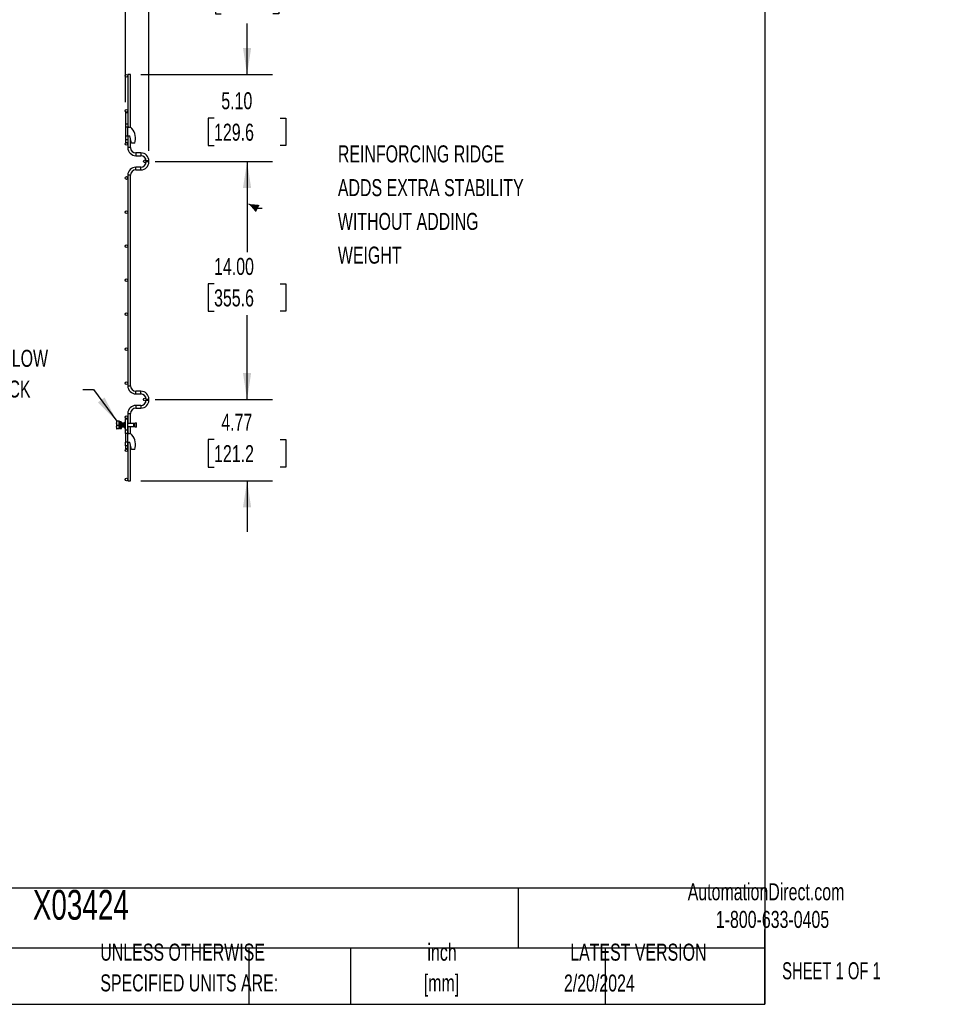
# Model space of a CAD drawing. Header units: inches. Extents: x 0.2 to 10.7, y 0.2 to 7.9.
# Tile 4 of 14: x 6.2 to 10.7, y 0.2 to 5.1. Entities that reach past the tile are written whole.
import ezdxf

# ---------------------------------------------------------------- set-up
doc = ezdxf.new("R2010")
doc.units = ezdxf.units.IN
doc.header["$MEASUREMENT"] = 0
doc.layers.add('DIMENSIONS', color=140, linetype='Continuous', lineweight=25)
doc.layers.add('TEXT', color=140, linetype='Continuous', lineweight=25)
doc.styles.add('SLDTEXTSTYLE0', font='TXT', dxfattribs={"width": 0.7})
doc.styles.add('SLDTEXTSTYLE1', font='TXT', dxfattribs={"width": 0.65})
doc.dimstyles.new('SLDDIMSTYLE1', dxfattribs={"dimtxt": 0.084961, "dimasz": 0.13, "dimexe": 0, "dimexo": 0.0625, "dimgap": 0.02124, "dimtad": 0, "dimtih": 1, "dimtoh": 1, "dimlfac": 12, "dimrnd": 1e-09, "dimzin": 12, "dimdsep": 46, "dimtxsty": 'SLDTEXTSTYLE0', "dimsah": 1, "dimcen": 0.09, "dimadec": 0, "dimazin": 3, "dimtfac": 1, "dimtmove": 0, "dimatfit": 0, "dimfxl": 0, "dimfrac": 2, "dimtolj": 1, "dimtzin": 12, "dimarcsym": 0})
doc.dimstyles.new('SLDDIMSTYLE2', dxfattribs={"dimtxt": 0.084961, "dimasz": 0.13, "dimexe": 0, "dimexo": 0.0625, "dimgap": 0.02124, "dimtad": 0, "dimtih": 1, "dimtoh": 1, "dimlfac": 12, "dimrnd": 1e-09, "dimzin": 4, "dimdsep": 46, "dimtxsty": 'SLDTEXTSTYLE0', "dimsah": 1, "dimcen": 0.09, "dimadec": 0, "dimazin": 1, "dimtfac": 1, "dimtmove": 0, "dimatfit": 0, "dimfxl": 0, "dimfrac": 2, "dimtolj": 1, "dimtzin": 12, "dimarcsym": 0})
doc.dimstyles.new('SLDDIMSTYLE3', dxfattribs={"dimtxt": 0.084961, "dimasz": 0.13, "dimexe": 0, "dimexo": 0.0625, "dimgap": 0.02124, "dimtad": 0, "dimtih": 1, "dimtoh": 1, "dimlfac": 12, "dimrnd": 1e-09, "dimzin": 4, "dimdsep": 46, "dimtxsty": 'SLDTEXTSTYLE0', "dimsah": 1, "dimcen": 0.09, "dimadec": 0, "dimazin": 1, "dimtfac": 1, "dimtofl": 0, "dimtmove": 0, "dimatfit": 3, "dimfxl": 0, "dimfrac": 2, "dimtolj": 1, "dimtzin": 12, "dimarcsym": 0})

# ---------------------------------------------------------------- blocks, each defined once
blk = doc.blocks.new('SW_NOTE_0')
at = {"layer": 'DIMENSIONS', "color": 0, "char_height": 0.5, "attachment_point": 2, "style": 'SLDTEXTSTYLE0'}
for s, insert in [('PRE-WELDED CLIPS ALLOW', (4.508, 0.645)), ('YOU TO QUICKLY LOCK', (4.487, -0.258)), ('PANELS IN PLACE', (4.557, -1.161))]:
    blk.add_mtext(s, dxfattribs=dict(at, insert=insert))
blk = doc.blocks.new('PRE-WELDED')
at = {"layer": 'DIMENSIONS', "color": 140}
blk.add_blockref('SW_NOTE_0', (-0.265, 0.85), dxfattribs=at)
blk = doc.blocks.new('SW_NOTE_0_2')
at = {"layer": 'DIMENSIONS', "color": 0, "attachment_point": 1, "style": 'SLDTEXTSTYLE0'}
for s, insert, char_height in [('REINFORCING RIDGE', (0, 0.859), 0.66667), ('ADDS EXTRA STABILITY', (0, -0.463), 0.66667), ('WITHOUT ADDING', (0, -1.785), 0.66667), ('WEIGHT', (0, -3.107), 0.6667)]:
    blk.add_mtext(s, dxfattribs=dict(at, insert=insert, char_height=char_height))
blk = doc.blocks.new('REINFORCING RIDGE')
at = {"layer": 'DIMENSIONS', "color": 140}
blk.add_blockref('SW_NOTE_0_2', (-22.901, -1.938), dxfattribs=at)
blk = doc.blocks.new('_D_5')
at = {"layer": 'DIMENSIONS'}
for p, q in [((6.7222, 4.6466), (6.7222, 5.3397)), ((6.8368, 4.4087), (6.8368, 5.3397)), ((6.7222, 5.2147), (6.4722, 5.2147)), ((6.8368, 5.2147), (7.0762, 5.2147)), ((7.1914, 5.2147), (7.1628, 5.2147)), ((7.1628, 5.2147), (7.1628, 5.0797)), ((7.4438, 5.2147), (7.4724, 5.2147)), ((7.4724, 5.2147), (7.4724, 5.0797)), ((7.1628, 5.0797), (7.1914, 5.0797)), ((7.4724, 5.0797), (7.4438, 5.0797))]:
    blk.add_line(p, q, dxfattribs=at)
for points in [[(6.7222, 5.2147), (6.5922, 5.2347), (6.5922, 5.1947)], [(6.8368, 5.2147), (6.9668, 5.1947), (6.9668, 5.2347)]]:
    blk.add_solid(points, dxfattribs=at)
at = {"layer": 'DIMENSIONS', "char_height": 0.08333, "attachment_point": 1, "style": 'SLDTEXTSTYLE0'}
for s, insert in [('1.38', (7.1914, 5.3412)), ('34.9', (7.1914, 5.1871))]:
    blk.add_mtext(s, dxfattribs=dict(at, insert=insert))
blk = doc.blocks.new('_D_6')
at = {"layer": 'DIMENSIONS'}
for p, q in [((7.3176, 4.782), (7.3176, 5.032)), ((6.7967, 4.782), (7.4426, 4.782)), ((7.156, 4.5689), (7.1275, 4.5689)), ((7.1275, 4.5689), (7.1275, 4.4339)), ((7.4792, 4.5689), (7.5077, 4.5689)), ((7.5077, 4.5689), (7.5077, 4.4339)), ((7.1275, 4.4339), (7.156, 4.4339)), ((7.5077, 4.4339), (7.4792, 4.4339)), ((6.8668, 4.3568), (7.4426, 4.3568)), ((7.3176, 4.3568), (7.3176, 4.1068))]:
    blk.add_line(p, q, dxfattribs=at)
for points in [[(7.3176, 4.782), (7.3376, 4.912), (7.2976, 4.912)], [(7.3176, 4.3568), (7.2976, 4.2268), (7.3376, 4.2268)]]:
    blk.add_solid(points, dxfattribs=at)
at = {"layer": 'DIMENSIONS', "char_height": 0.08333, "attachment_point": 1, "style": 'SLDTEXTSTYLE0'}
for s, insert in [('5.10', (7.1914, 4.6953)), ('129.6', (7.156, 4.5413))]:
    blk.add_mtext(s, dxfattribs=dict(at, insert=insert))
blk = doc.blocks.new('_D_7')
at = {"layer": 'DIMENSIONS'}
for p, q in [((6.8668, 4.3568), (7.4426, 4.3568)), ((7.3176, 4.3568), (7.3176, 3.9116)), ((7.156, 3.7575), (7.1275, 3.7575)), ((7.1275, 3.7575), (7.1275, 3.6225)), ((7.4792, 3.7575), (7.5077, 3.7575)), ((7.5077, 3.7575), (7.5077, 3.6225)), ((7.1275, 3.6225), (7.156, 3.6225)), ((7.5077, 3.6225), (7.4792, 3.6225)), ((7.3176, 3.1902), (7.3176, 3.6035)), ((6.8668, 3.1902), (7.4426, 3.1902))]:
    blk.add_line(p, q, dxfattribs=at)
for points in [[(7.3176, 4.3568), (7.2976, 4.2268), (7.3376, 4.2268)], [(7.3176, 3.1902), (7.3376, 3.3202), (7.2976, 3.3202)]]:
    blk.add_solid(points, dxfattribs=at)
at = {"layer": 'DIMENSIONS', "char_height": 0.08333, "attachment_point": 1, "style": 'SLDTEXTSTYLE0'}
for s, insert in [('14.00', (7.156, 3.884)), ('355.6', (7.156, 3.7299))]:
    blk.add_mtext(s, dxfattribs=dict(at, insert=insert))
blk = doc.blocks.new('_D_8')
at = {"layer": 'DIMENSIONS'}
for p, q in [((7.3176, 3.1902), (7.3176, 3.4402)), ((6.8668, 3.1902), (7.4426, 3.1902)), ((7.156, 2.995), (7.1275, 2.995)), ((7.1275, 2.995), (7.1275, 2.8599)), ((7.4792, 2.995), (7.5077, 2.995)), ((7.5077, 2.995), (7.5077, 2.8599)), ((7.1275, 2.8599), (7.156, 2.8599)), ((7.5077, 2.8599), (7.4792, 2.8599)), ((6.7967, 2.7924), (7.4426, 2.7924)), ((7.3176, 2.7924), (7.3176, 2.5424))]:
    blk.add_line(p, q, dxfattribs=at)
for points in [[(7.3176, 3.1902), (7.3376, 3.3202), (7.2976, 3.3202)], [(7.3176, 2.7924), (7.2976, 2.6624), (7.3376, 2.6624)]]:
    blk.add_solid(points, dxfattribs=at)
at = {"layer": 'DIMENSIONS', "char_height": 0.08333, "attachment_point": 1, "style": 'SLDTEXTSTYLE0'}
for s, insert in [('4.77', (7.1914, 3.1214)), ('121.2', (7.156, 2.9673))]:
    blk.add_mtext(s, dxfattribs=dict(at, insert=insert))

msp = doc.modelspace()

# ---------------------------------------------------------------- linework, layer by layer
for p, q in [((6.73341, 4.782), (6.73341, 4.59658)), ((6.74675, 4.782), (6.73341, 4.782)), ((6.74675, 4.52196), (6.74675, 4.782)), ((6.72225, 4.59658), (6.72225, 4.54033)), ((6.72225, 4.59658), (6.73341, 4.59658)), ((6.73341, 4.59658), (6.73341, 4.54033)), ((6.72225, 4.54033), (6.73341, 4.54033)), ((6.72225, 4.54033), (6.72225, 4.52366)), ((6.73341, 4.54033), (6.73341, 4.52389)), ((6.73341, 4.52366), (6.72225, 4.52366)), ((6.72225, 4.52366), (6.72225, 4.482)), ((6.73341, 4.52366), (6.7385, 4.52366)), ((6.73341, 4.482), (6.73341, 4.52366)), ((6.72225, 4.482), (6.73341, 4.482)), ((6.72225, 4.482), (6.72225, 4.46383)), ((6.72225, 4.46383), (6.73341, 4.46383)), ((6.72225, 4.46383), (6.72225, 4.4495)), ((6.72225, 4.4495), (6.73341, 4.4495)), ((6.73341, 4.482), (6.74266, 4.482)), ((6.73341, 4.482), (6.73341, 4.46383)), ((6.73341, 4.46383), (6.73341, 4.4495)), ((6.73341, 4.4495), (6.73341, 4.42425)), ((6.75141, 4.4455), (6.74266, 4.482)), ((6.74675, 4.42425), (6.74675, 4.46495)), ((6.76724, 4.4455), (6.75141, 4.4455)), ((6.74675, 4.42425), (6.73341, 4.42425)), ((6.79745, 4.39804), (6.77295, 4.39804)), ((6.77295, 4.39804), (6.77295, 4.3847)), ((6.79745, 4.39804), (6.79745, 4.3847)), ((6.77295, 4.3847), (6.79745, 4.3847)), ((6.8235, 4.35866), (6.8235, 4.35441)), ((6.83683, 4.35866), (6.8235, 4.35866)), ((6.83683, 4.35441), (6.8235, 4.35441)), ((6.83683, 4.35441), (6.83683, 4.35866)), ((6.79745, 4.32837), (6.77295, 4.32837)), ((6.77295, 4.31504), (6.77295, 4.32837)), ((6.77295, 4.31504), (6.79745, 4.31504)), ((6.79745, 4.31504), (6.79745, 4.32837)), ((6.73341, 4.28883), (6.73341, 3.25758)), ((6.74675, 4.28883), (6.73341, 4.28883)), ((6.74675, 3.25758), (6.74675, 4.28883)), ((6.73341, 3.25758), (6.74675, 3.25758)), ((6.79745, 3.23137), (6.77295, 3.23137)), ((6.77295, 3.21804), (6.77295, 3.23137)), ((6.79745, 3.21804), (6.79745, 3.23137)), ((6.77295, 3.21804), (6.79745, 3.21804)), ((6.8235, 3.192), (6.8235, 3.18775)), ((6.8235, 3.192), (6.83683, 3.192)), ((6.8235, 3.18775), (6.83683, 3.18775)), ((6.83683, 3.18775), (6.83683, 3.192)), ((6.79745, 3.1617), (6.77295, 3.1617)), ((6.77295, 3.1617), (6.77295, 3.15504)), ((6.77295, 3.15504), (6.77295, 3.14837)), ((6.77295, 3.14837), (6.79745, 3.14837)), ((6.79745, 3.1617), (6.79745, 3.14837)), ((6.72225, 3.04033), (6.72225, 3.09658)), ((6.72225, 3.09658), (6.73266, 3.09658)), ((6.73266, 3.09658), (6.73266, 3.04033)), ((6.73341, 3.12216), (6.73341, 3.07356)), ((6.73341, 3.12216), (6.74675, 3.12216)), ((6.74675, 3.07356), (6.74675, 3.12216)), ((6.67873, 3.08398), (6.67797, 3.08266)), ((6.67797, 3.08266), (6.67797, 3.04883)), ((6.67797, 3.04883), (6.67873, 3.04752)), ((6.691, 3.08398), (6.68036, 3.08398)), ((6.68036, 3.06575), (6.691, 3.06575)), ((6.691, 3.04752), (6.68036, 3.04752)), ((6.691, 3.06575), (6.691, 3.08398)), ((6.69308, 3.08398), (6.691, 3.08398)), ((6.691, 3.04752), (6.691, 3.06575)), ((6.691, 3.05793), (6.69107, 3.05793)), ((6.69308, 3.04752), (6.691, 3.04752)), ((6.6932, 3.07356), (6.69208, 3.07356)), ((6.69308, 3.07356), (6.69308, 3.08398)), ((6.69317, 3.07385), (6.69308, 3.07478)), ((6.69308, 3.04752), (6.69308, 3.05607)), ((6.69412, 3.05793), (6.69523, 3.05793)), ((6.69609, 3.082), (6.69519, 3.082)), ((6.70047, 3.06575), (6.69547, 3.06575)), ((6.69547, 3.06575), (6.69547, 3.06575)), ((6.69547, 3.06575), (6.70047, 3.06575)), ((6.70109, 3.082), (6.69609, 3.082)), ((6.69644, 3.0495), (6.69734, 3.0495)), ((6.697, 3.05565), (6.69709, 3.05579)), ((6.69734, 3.0495), (6.70234, 3.0495)), ((6.69794, 3.06509), (6.69794, 3.06473)), ((6.69794, 3.06509), (6.70294, 3.06509)), ((6.70294, 3.06473), (6.69794, 3.06473)), ((6.70153, 3.07356), (6.70042, 3.07356)), ((6.70047, 3.06575), (6.70047, 3.06575)), ((6.70124, 3.07544), (6.70117, 3.0758)), ((6.70213, 3.05682), (6.70282, 3.05563)), ((6.70245, 3.05793), (6.70357, 3.05793)), ((6.70294, 3.06509), (6.70294, 3.06473)), ((6.7057, 3.07356), (6.70458, 3.07356)), ((6.70662, 3.05793), (6.70773, 3.05793)), ((6.70986, 3.07356), (6.70875, 3.07356)), ((6.71079, 3.05793), (6.7119, 3.05793)), ((6.71403, 3.07356), (6.71292, 3.07356)), ((6.71495, 3.05793), (6.71563, 3.05793)), ((6.71563, 3.06286), (6.71563, 3.05737)), ((6.71593, 3.07554), (6.71575, 3.07585)), ((6.71575, 3.05564), (6.71602, 3.05611)), ((6.72197, 3.0556), (6.72225, 3.05607)), ((6.72225, 3.07543), (6.722, 3.07585)), ((6.73266, 3.04033), (6.72225, 3.04033)), ((6.72225, 3.02366), (6.72225, 3.04033)), ((6.76335, 3.07356), (6.73266, 3.07356)), ((6.73266, 3.05793), (6.76335, 3.05793)), ((6.73266, 3.04033), (6.73266, 3.02366)), ((6.73341, 3.05793), (6.73341, 3.02366)), ((6.74675, 3.02196), (6.74675, 3.05793)), ((6.76335, 3.06575), (6.76335, 3.07356)), ((6.76335, 3.05793), (6.76335, 3.06575)), ((6.77385, 3.07575), (6.76447, 3.07368)), ((6.76447, 3.07368), (6.76447, 3.05781)), ((6.76447, 3.05781), (6.77385, 3.05575)), ((6.77423, 3.07402), (6.77385, 3.07575)), ((6.77385, 3.05575), (6.77385, 3.07575)), ((6.77385, 3.05575), (6.77423, 3.05748)), ((6.77593, 3.07575), (6.77394, 3.07531)), ((6.77394, 3.05618), (6.77593, 3.05575)), ((6.77423, 3.06575), (6.77423, 3.07402)), ((6.77423, 3.05748), (6.77423, 3.06575)), ((6.77631, 3.07402), (6.77593, 3.07575)), ((6.77593, 3.05575), (6.77593, 3.07575)), ((6.77593, 3.05575), (6.77631, 3.05748)), ((6.77631, 3.06575), (6.77631, 3.07402)), ((6.77631, 3.05748), (6.77631, 3.06575)), ((6.73341, 3.02366), (6.72225, 3.02366)), ((6.72225, 3.02366), (6.72225, 2.982)), ((6.73341, 3.02366), (6.7385, 3.02366)), ((6.73341, 2.982), (6.73341, 3.02366)), ((6.73341, 2.982), (6.72225, 2.982)), ((6.72225, 2.96383), (6.72225, 2.982)), ((6.73266, 2.96383), (6.72225, 2.96383)), ((6.72225, 2.96383), (6.72225, 2.9495)), ((6.73266, 2.9495), (6.72225, 2.9495)), ((6.73266, 2.982), (6.73266, 2.96383)), ((6.73266, 2.96383), (6.73266, 2.9495)), ((6.73341, 2.982), (6.73341, 2.79241)), ((6.73341, 2.982), (6.74266, 2.982)), ((6.75141, 2.9455), (6.74266, 2.982)), ((6.74675, 2.79241), (6.74675, 2.96495)), ((6.76724, 2.9455), (6.75141, 2.9455)), ((6.73341, 2.79241), (6.74675, 2.79241))]:
    msp.add_line(p, q)
at = {"color": 7, "linetype": 'Continuous', "flags": 128}
msp.add_lwpolyline([(7.39173, 4.12625), (7.36876, 4.12625), (7.32641, 4.14801)], dxfattribs=at)
for centre in [(6.72675, 4.77533), (6.72675, 4.6045), (6.72675, 4.442), (6.81683, 4.35685), (6.72675, 4.27533), (6.72675, 4.10866), (6.72675, 3.942), (6.72675, 3.77533), (6.72675, 3.60866), (6.72675, 3.43783), (6.72675, 3.27116), (6.81683, 3.19018), (6.72675, 3.1045), (6.72675, 2.942), (6.72675, 2.79908)]:
    msp.add_circle(centre, 0.00667)
for centre, radius, start, end in [((6.7385, 4.50283), 0.02083, 45.94832, 90), ((6.69933, 4.46966), 0.07208, 340.41164, 41.90027), ((6.77295, 4.42425), 0.03954, 180, 270), ((6.77295, 4.42425), 0.02621, 180, 270), ((6.79745, 4.35866), 0.03938, 0, 90), ((6.79745, 4.35866), 0.02604, 0, 90), ((6.79745, 4.35441), 0.03937, 270, 0), ((6.79745, 4.35441), 0.02604, 270, 0), ((6.77295, 4.28883), 0.03954, 90, 180), ((6.77295, 4.28883), 0.02621, 90, 180), ((6.77295, 3.25758), 0.03954, 180, 270), ((6.77295, 3.25758), 0.02621, 180, 270), ((6.79745, 3.192), 0.03938, 0, 90), ((6.79745, 3.192), 0.02604, 0, 90), ((6.79745, 3.18775), 0.03938, 270, 0), ((6.79745, 3.18775), 0.02604, 270, 0), ((6.77295, 3.12216), 0.03954, 90, 180), ((6.77295, 3.12216), 0.02621, 90, 180), ((6.72391, 3.05829), 0.00833, 186.30355, 258.46304), ((6.72391, 3.07321), 0.00833, 101.53696, 162.39155), ((6.76335, 3.07877), 0.00521, 270, 282.41729), ((6.76335, 3.05273), 0.00521, 77.58271, 90), ((6.7385, 3.00283), 0.02083, 45.94832, 90), ((6.69933, 2.96966), 0.07208, 340.41164, 41.90027)]:
    msp.add_arc(centre, radius, start, end)
for points, knots in [([(6.67884, 3.04752), (6.6788, 3.04752), (6.67826, 3.04752), (6.67935, 3.04752), (6.68036, 3.04752)], [0, 0, 0, 0, 0.067898, 1, 1, 1, 1]), ([(6.68036, 3.06575), (6.67936, 3.06872), (6.67873, 3.07174), (6.67873, 3.07562), (6.67877, 3.0764), (6.67891, 3.07794), (6.67902, 3.0787), (6.67945, 3.08098), (6.67986, 3.08249), (6.68036, 3.08398)], [0, 0, 0, 0, 0.5, 0.5, 0.625, 0.625, 0.75, 0.75, 1, 1, 1, 1]), ([(6.68036, 3.04752), (6.67936, 3.05049), (6.67873, 3.05351), (6.67873, 3.05739), (6.67877, 3.05817), (6.67891, 3.05971), (6.67902, 3.06047), (6.67945, 3.06275), (6.67986, 3.06426), (6.68036, 3.06575)], [0, 0, 0, 0, 0.5, 0.5, 0.625, 0.625, 0.75, 0.75, 1, 1, 1, 1]), ([(6.68036, 3.08398), (6.67987, 3.08398), (6.67894, 3.08398), (6.67884, 3.08398), (6.67879, 3.08398)], [0, 0, 0, 0, 0.52877946, 1, 1, 1, 1]), ([(6.69276, 3.05587), (6.6927, 3.05584), (6.69253, 3.05577), (6.69224, 3.05833), (6.69191, 3.06266), (6.6916, 3.06765), (6.69129, 3.07215), (6.69109, 3.07391), (6.691, 3.07478)], [0, 0, 0, 0, 0.1098005, 0.2943879, 0.4789752, 0.661964, 0.8322435, 1, 1, 1, 1]), ([(6.69247, 3.05587), (6.69241, 3.05584), (6.69224, 3.05576), (6.69195, 3.05833), (6.69162, 3.06264), (6.69131, 3.06776), (6.6911, 3.07056), (6.691, 3.07192)], [0, 0, 0, 0, 0.1323526, 0.3534497, 0.5745469, 0.7937293, 1, 1, 1, 1]), ([(6.69102, 3.05801), (6.69125, 3.05762), (6.69171, 3.05683), (6.69217, 3.05603), (6.6924, 3.05564)], [0, 0, 0, 0, 0.499559, 1, 1, 1, 1]), ([(6.69213, 3.07347), (6.6919, 3.07387), (6.69153, 3.0745), (6.69117, 3.07513), (6.69103, 3.07536)], [0, 0, 0, 0, 0.6266845, 1, 1, 1, 1]), ([(6.69213, 3.07346), (6.6922, 3.07328), (6.69235, 3.0729), (6.69257, 3.07129), (6.69279, 3.06909), (6.69297, 3.06712), (6.69313, 3.06512), (6.6933, 3.0631), (6.69353, 3.06075), (6.69375, 3.059), (6.69395, 3.05802), (6.69407, 3.05803), (6.69412, 3.05804)], [0, 0, 0, 0, 0.1065099, 0.2193295, 0.3321039, 0.4448794, 0.4766071, 0.5893365, 0.7021046, 0.8149222, 0.9276935, 1, 1, 1, 1]), ([(6.69284, 3.05565), (6.69307, 3.05605), (6.69351, 3.05681), (6.69395, 3.05757), (6.69417, 3.05793)], [0, 0, 0, 0, 0.5198638, 1, 1, 1, 1]), ([(6.69449, 3.07586), (6.69426, 3.07546), (6.6938, 3.07467), (6.69334, 3.07388), (6.69311, 3.07348)], [0, 0, 0, 0, 0.5004388, 1, 1, 1, 1]), ([(6.69366, 3.07443), (6.69361, 3.07451), (6.69343, 3.07482), (6.69325, 3.07513), (6.69311, 3.07536)], [0, 0, 0, 0, 0.243973, 1, 1, 1, 1]), ([(6.6932, 3.07346), (6.69322, 3.07348), (6.69332, 3.07359), (6.69351, 3.07284), (6.69373, 3.07131), (6.69395, 3.06909), (6.69413, 3.06712), (6.69429, 3.06512), (6.69446, 3.0631), (6.69469, 3.06075), (6.6949, 3.05903), (6.69508, 3.05811), (6.69517, 3.05809), (6.69519, 3.05809)], [0, 0, 0, 0, 0.0404934, 0.15317004, 0.26589481, 0.37857432, 0.49125504, 0.52295601, 0.63559064, 0.74826387, 0.86098655, 0.97366299, 1, 1, 1, 1]), ([(6.69366, 3.05706), (6.6937, 3.05698), (6.69398, 3.05651), (6.69426, 3.05603), (6.69449, 3.05564)], [0, 0, 0, 0, 0.165352, 1, 1, 1, 1]), ([(6.69456, 3.05587), (6.69449, 3.05581), (6.69436, 3.05568), (6.69422, 3.05697), (6.69415, 3.05764)], [0, 0, 0, 0, 0.4828639, 1, 1, 1, 1]), ([(6.69484, 3.05587), (6.69478, 3.05582), (6.69464, 3.0557), (6.69449, 3.05713), (6.6944, 3.05793)], [0, 0, 0, 0, 0.4407298, 1, 1, 1, 1]), ([(6.6955, 3.06718), (6.6954, 3.06867), (6.69519, 3.07179), (6.69489, 3.07495), (6.69464, 3.07632), (6.69451, 3.07575), (6.69448, 3.07564)], [0, 0, 0, 0, 0.2907269, 0.6083216, 0.9286909, 1, 1, 1, 1]), ([(6.69558, 3.07018), (6.69555, 3.0706), (6.69541, 3.07259), (6.69517, 3.07515), (6.69495, 3.07566), (6.69484, 3.07591)], [0, 0, 0, 0, 0.1168366, 0.5564978, 1, 1, 1, 1]), ([(6.6957, 3.07451), (6.69567, 3.07456), (6.69541, 3.075), (6.69515, 3.07544), (6.69492, 3.07584)], [0, 0, 0, 0, 0.1102655, 1, 1, 1, 1]), ([(6.69492, 3.05565), (6.69515, 3.05605), (6.69542, 3.05652), (6.6957, 3.05699), (6.69574, 3.05706)], [0, 0, 0, 0, 0.8407633, 1, 1, 1, 1]), ([(6.69519, 3.05801), (6.69542, 3.05761), (6.69588, 3.05682), (6.69634, 3.05603), (6.69657, 3.05563)], [0, 0, 0, 0, 0.4995673, 1, 1, 1, 1]), ([(6.69609, 3.082), (6.69607, 3.082), (6.69604, 3.0819), (6.69599, 3.08149), (6.69596, 3.08117), (6.69588, 3.07994), (6.69583, 3.07871), (6.69576, 3.0765), (6.69573, 3.07569), (6.69568, 3.07392), (6.69565, 3.07296), (6.69557, 3.06998), (6.69552, 3.06782), (6.69547, 3.06575)], [0, 0, 0, 0, 0.125, 0.125, 0.25, 0.25, 0.5, 0.5, 0.625, 0.625, 0.75, 0.75, 1, 1, 1, 1]), ([(6.69664, 3.05587), (6.6966, 3.0558), (6.69645, 3.05554), (6.69618, 3.05766), (6.69588, 3.0614), (6.69569, 3.06441), (6.6956, 3.06575)], [0, 0, 0, 0, 0.1238011, 0.4389763, 0.7508554, 1, 1, 1, 1]), ([(6.69693, 3.05587), (6.69689, 3.0558), (6.69674, 3.05554), (6.69647, 3.05766), (6.69617, 3.0614), (6.69597, 3.06441), (6.69589, 3.06575)], [0, 0, 0, 0, 0.1227625, 0.4383113, 0.75056006, 1, 1, 1, 1]), ([(6.69632, 3.05594), (6.69634, 3.05574), (6.69639, 3.05537), (6.69645, 3.05527), (6.6965, 3.05553), (6.69653, 3.0557)], [0, 0, 0, 0, 0.3144393, 0.5642204, 1, 1, 1, 1]), ([(6.69794, 3.06473), (6.6979, 3.06291), (6.69781, 3.05929), (6.69767, 3.05461), (6.69754, 3.05118), (6.69743, 3.04971), (6.69732, 3.04935), (6.69721, 3.05015), (6.69709, 3.05239), (6.69702, 3.05474), (6.69699, 3.05566)], [0, 0, 0, 0, 0.1406855, 0.2813747, 0.4220687, 0.5627582, 0.6289231, 0.7696098, 0.9102995, 1, 1, 1, 1]), ([(6.69722, 3.05594), (6.69725, 3.05574), (6.69729, 3.05536), (6.69736, 3.05528), (6.69747, 3.05567), (6.6976, 3.05726), (6.69773, 3.05985), (6.69785, 3.06263), (6.69792, 3.06444), (6.69794, 3.06509)], [0, 0, 0, 0, 0.09317074, 0.16718278, 0.33686121, 0.52320609, 0.70955861, 0.89589853, 1, 1, 1, 1]), ([(6.69725, 3.06575), (6.69725, 3.06575), (6.69727, 3.06542), (6.6973, 3.06509), (6.69733, 3.06477)], [0, 0, 0, 0, 0.0000471, 1, 1, 1, 1]), ([(6.6984, 3.06575), (6.6984, 3.06575), (6.69842, 3.06553), (6.69844, 3.06531), (6.69846, 3.06509)], [0, 0, 0, 0, 0.0000702, 1, 1, 1, 1]), ([(6.70046, 3.07348), (6.70023, 3.07387), (6.69977, 3.07466), (6.69932, 3.07545), (6.69909, 3.07584)], [0, 0, 0, 0, 0.4996955, 1, 1, 1, 1]), ([(6.6998, 3.06517), (6.69979, 3.06536), (6.69978, 3.06555), (6.69976, 3.06575), (6.69976, 3.06575)], [0, 0, 0, 0, 0.9999195, 1, 1, 1, 1]), ([(6.70009, 3.06517), (6.70008, 3.06536), (6.70007, 3.06555), (6.70005, 3.06575), (6.70005, 3.06575)], [0, 0, 0, 0, 0.99991921, 1, 1, 1, 1]), ([(6.70047, 3.06575), (6.70051, 3.06757), (6.7006, 3.07123), (6.70074, 3.07609), (6.70087, 3.07979), (6.70099, 3.08166), (6.70111, 3.0822), (6.70123, 3.08139), (6.70137, 3.07863), (6.70146, 3.0758), (6.70151, 3.07383), (6.70152, 3.07356)], [0, 0, 0, 0, 0.1279649, 0.2559332, 0.3839059, 0.5118744, 0.5958841, 0.72385, 0.8518191, 0.9797913, 1, 1, 1, 1]), ([(6.70047, 3.06575), (6.70051, 3.06681), (6.70059, 3.06905), (6.70073, 3.07213), (6.70086, 3.07458), (6.70099, 3.0759), (6.7011, 3.07631), (6.70122, 3.07578), (6.70132, 3.07478), (6.70137, 3.07373), (6.70138, 3.07356)], [0, 0, 0, 0, 0.134554, 0.2823174, 0.4300972, 0.577863, 0.687878, 0.8224319, 0.9701978, 1, 1, 1, 1]), ([(6.70074, 3.07229), (6.70079, 3.07195), (6.70092, 3.07114), (6.70112, 3.06907), (6.7013, 3.06712), (6.70141, 3.06577), (6.70145, 3.06531), (6.70147, 3.06509)], [0, 0, 0, 0, 0.2181379, 0.5267552, 0.8353758, 0.9222014, 1, 1, 1, 1]), ([(6.70282, 3.07586), (6.70259, 3.07546), (6.70213, 3.07467), (6.70167, 3.07388), (6.70144, 3.07349)], [0, 0, 0, 0, 0.500394, 1, 1, 1, 1]), ([(6.70153, 3.07346), (6.70156, 3.07348), (6.70165, 3.07359), (6.70184, 3.07284), (6.70206, 3.07131), (6.70228, 3.06909), (6.70246, 3.06712), (6.70257, 3.0657), (6.70262, 3.06518), (6.70264, 3.0649)], [0, 0, 0, 0, 0.0723261, 0.2735802, 0.4749202, 0.6761794, 0.8774408, 0.9340626, 1, 1, 1, 1]), ([(6.70209, 3.05745), (6.70211, 3.05708), (6.70216, 3.05632), (6.7022, 3.05607), (6.70222, 3.05594)], [0, 0, 0, 0, 0.4856429, 1, 1, 1, 1]), ([(6.70234, 3.0495), (6.70239, 3.0495), (6.70244, 3.04988), (6.70252, 3.05103), (6.70255, 3.0515), (6.7026, 3.0526), (6.70262, 3.05322), (6.70269, 3.05527), (6.70274, 3.05696), (6.70285, 3.0607), (6.7029, 3.06274), (6.70294, 3.06473)], [0, 0, 0, 0, 0.25, 0.25, 0.375, 0.375, 0.5, 0.5, 0.75, 0.75, 1, 1, 1, 1]), ([(6.70289, 3.05577), (6.70287, 3.05569), (6.70281, 3.05549), (6.70275, 3.05592), (6.70271, 3.05619)], [0, 0, 0, 0, 0.3618138, 1, 1, 1, 1]), ([(6.70326, 3.05594), (6.70321, 3.0558), (6.70305, 3.05532), (6.70287, 3.05624), (6.70275, 3.05772), (6.70273, 3.05793)], [0, 0, 0, 0, 0.26771949, 0.89317587, 1, 1, 1, 1]), ([(6.70288, 3.06226), (6.70293, 3.06177), (6.70305, 3.06049), (6.70324, 3.05904), (6.70342, 3.05811), (6.70351, 3.05809), (6.70353, 3.05809)], [0, 0, 0, 0, 0.2135429, 0.5639067, 0.9141267, 1, 1, 1, 1]), ([(6.70497, 3.05558), (6.70486, 3.05582), (6.70464, 3.0563), (6.70433, 3.0599), (6.70399, 3.06469), (6.70367, 3.06982), (6.70335, 3.07383), (6.70308, 3.07595), (6.70293, 3.0757), (6.70289, 3.07563)], [0, 0, 0, 0, 0.156768, 0.3121783, 0.4696929, 0.6255603, 0.7814276, 0.9389423, 1, 1, 1, 1]), ([(6.70533, 3.05584), (6.70531, 3.05574), (6.70518, 3.05517), (6.70493, 3.05654), (6.70462, 3.05984), (6.70428, 3.06471), (6.70396, 3.06982), (6.70364, 3.07384), (6.70337, 3.07595), (6.70322, 3.0757), (6.70318, 3.07563)], [0, 0, 0, 0, 0.0329949, 0.1845007, 0.3346944, 0.4869218, 0.6375572, 0.7881926, 0.94042, 1, 1, 1, 1]), ([(6.70463, 3.07349), (6.7044, 3.07388), (6.70394, 3.07467), (6.70348, 3.07546), (6.70325, 3.07586)], [0, 0, 0, 0, 0.4996675, 1, 1, 1, 1]), ([(6.70325, 3.05564), (6.70348, 3.05604), (6.70375, 3.05651), (6.70403, 3.05698), (6.70408, 3.05706)], [0, 0, 0, 0, 0.8347536, 1, 1, 1, 1]), ([(6.70353, 3.05801), (6.70376, 3.05761), (6.70422, 3.05682), (6.70468, 3.05603), (6.70491, 3.05563)], [0, 0, 0, 0, 0.49962372, 1, 1, 1, 1]), ([(6.70491, 3.07586), (6.70468, 3.07546), (6.7044, 3.07499), (6.70412, 3.07451), (6.70408, 3.07443)], [0, 0, 0, 0, 0.8305451, 1, 1, 1, 1]), ([(6.70462, 3.07348), (6.7047, 3.07329), (6.70485, 3.07291), (6.70507, 3.07129), (6.70529, 3.06909), (6.70547, 3.06712), (6.70563, 3.06512), (6.7058, 3.0631), (6.70603, 3.06075), (6.70625, 3.059), (6.70645, 3.05802), (6.70657, 3.05803), (6.70662, 3.05804)], [0, 0, 0, 0, 0.1097611, 0.2221702, 0.3345342, 0.4468994, 0.4785116, 0.5908309, 0.7031886, 0.8155956, 0.9279566, 1, 1, 1, 1]), ([(6.70543, 3.07356), (6.70543, 3.07357), (6.70532, 3.07492), (6.70516, 3.07592), (6.70501, 3.07569), (6.70497, 3.07563)], [0, 0, 0, 0, 0.0063958, 0.7224388, 1, 1, 1, 1]), ([(6.70572, 3.07359), (6.70572, 3.07359), (6.70561, 3.07493), (6.70545, 3.07592), (6.7053, 3.07569), (6.70526, 3.07563)], [0, 0, 0, 0, 0.0007889, 0.7189285, 1, 1, 1, 1]), ([(6.70616, 3.07443), (6.70611, 3.07451), (6.70584, 3.07498), (6.70556, 3.07546), (6.70533, 3.07586)], [0, 0, 0, 0, 0.1678232, 1, 1, 1, 1]), ([(6.70533, 3.05563), (6.70556, 3.05603), (6.706, 3.0568), (6.70645, 3.05756), (6.70667, 3.05793)], [0, 0, 0, 0, 0.5161033, 1, 1, 1, 1]), ([(6.70699, 3.07586), (6.70676, 3.07546), (6.7063, 3.07467), (6.70584, 3.07388), (6.70561, 3.07349)], [0, 0, 0, 0, 0.5003571, 1, 1, 1, 1]), ([(6.7057, 3.07346), (6.70572, 3.07348), (6.70582, 3.07359), (6.70601, 3.07284), (6.70623, 3.07131), (6.70645, 3.06909), (6.70663, 3.06712), (6.70679, 3.06512), (6.70696, 3.0631), (6.70719, 3.06075), (6.7074, 3.05903), (6.70758, 3.05811), (6.70767, 3.05809), (6.70769, 3.05809)], [0, 0, 0, 0, 0.04046155, 0.15304959, 0.26568572, 0.37827662, 0.49086873, 0.52254477, 0.63509083, 0.74767546, 0.8603095, 0.97289733, 1, 1, 1, 1]), ([(6.70616, 3.05706), (6.70621, 3.05698), (6.70648, 3.05651), (6.70676, 3.05603), (6.70699, 3.05563)], [0, 0, 0, 0, 0.1694961, 1, 1, 1, 1]), ([(6.70706, 3.05558), (6.70695, 3.0557), (6.70681, 3.05585), (6.70667, 3.05734), (6.70664, 3.05765)], [0, 0, 0, 0, 0.7946244, 1, 1, 1, 1]), ([(6.70742, 3.05584), (6.70739, 3.05574), (6.70726, 3.05518), (6.70709, 3.05596), (6.70694, 3.05753), (6.70691, 3.05793)], [0, 0, 0, 0, 0.1393304, 0.7791063, 1, 1, 1, 1]), ([(6.70914, 3.05577), (6.70905, 3.05584), (6.70886, 3.05601), (6.70856, 3.05908), (6.70822, 3.06366), (6.70791, 3.06884), (6.70758, 3.07316), (6.70729, 3.07573), (6.70712, 3.07565), (6.70706, 3.07562)], [0, 0, 0, 0, 0.1254809, 0.2811622, 0.4384889, 0.5937137, 0.7502945, 0.9068754, 1, 1, 1, 1]), ([(6.70943, 3.05577), (6.70934, 3.05585), (6.70915, 3.05602), (6.70885, 3.05908), (6.70851, 3.06366), (6.70819, 3.06884), (6.70787, 3.07316), (6.70758, 3.07573), (6.70741, 3.07565), (6.70734, 3.07563)], [0, 0, 0, 0, 0.1248867, 0.2805686, 0.4378958, 0.5931212, 0.7497026, 0.9062841, 1, 1, 1, 1]), ([(6.70879, 3.07349), (6.70856, 3.07388), (6.7081, 3.07467), (6.70764, 3.07546), (6.70741, 3.07586)], [0, 0, 0, 0, 0.4996079, 1, 1, 1, 1]), ([(6.70741, 3.05563), (6.70764, 3.05603), (6.70792, 3.05651), (6.70819, 3.05698), (6.70824, 3.05706)], [0, 0, 0, 0, 0.830876, 1, 1, 1, 1]), ([(6.70769, 3.05801), (6.70792, 3.05761), (6.70838, 3.05682), (6.70884, 3.05603), (6.70907, 3.05564)], [0, 0, 0, 0, 0.49966302, 1, 1, 1, 1]), ([(6.70907, 3.07586), (6.70884, 3.07546), (6.70857, 3.07499), (6.70829, 3.07451), (6.70824, 3.07443)], [0, 0, 0, 0, 0.8309032, 1, 1, 1, 1]), ([(6.70879, 3.07349), (6.70886, 3.0733), (6.70901, 3.07291), (6.70923, 3.07129), (6.70945, 3.06909), (6.70963, 3.06712), (6.7098, 3.06512), (6.70997, 3.0631), (6.7102, 3.06075), (6.71041, 3.059), (6.71062, 3.05802), (6.71074, 3.05803), (6.71079, 3.05804)], [0, 0, 0, 0, 0.1099599, 0.2223439, 0.3346828, 0.4470229, 0.4786281, 0.5909222, 0.7032549, 0.8156368, 0.9279727, 1, 1, 1, 1]), ([(6.70958, 3.07356), (6.7095, 3.07436), (6.70935, 3.07579), (6.7092, 3.07568), (6.70914, 3.07562)], [0, 0, 0, 0, 0.5593137, 1, 1, 1, 1]), ([(6.70983, 3.07385), (6.70976, 3.07452), (6.70962, 3.07582), (6.70949, 3.07569), (6.70943, 3.07563)], [0, 0, 0, 0, 0.5170949, 1, 1, 1, 1]), ([(6.71032, 3.07443), (6.71028, 3.07451), (6.71, 3.07499), (6.70972, 3.07546), (6.70949, 3.07586)], [0, 0, 0, 0, 0.16933125, 1, 1, 1, 1]), ([(6.70949, 3.05563), (6.70972, 3.05603), (6.71017, 3.0568), (6.71062, 3.05756), (6.71083, 3.05793)], [0, 0, 0, 0, 0.5165129, 1, 1, 1, 1]), ([(6.71115, 3.07585), (6.71092, 3.07546), (6.71046, 3.07467), (6.71, 3.07388), (6.70977, 3.07348)], [0, 0, 0, 0, 0.5003165, 1, 1, 1, 1]), ([(6.70986, 3.07346), (6.70989, 3.07348), (6.70999, 3.07359), (6.71017, 3.07284), (6.71039, 3.07131), (6.71061, 3.06909), (6.71079, 3.06712), (6.71096, 3.06512), (6.71113, 3.0631), (6.71136, 3.06075), (6.71157, 3.05903), (6.71175, 3.05811), (6.71184, 3.05809), (6.71185, 3.05809)], [0, 0, 0, 0, 0.0405239, 0.15328542, 0.26609511, 0.37885949, 0.49162509, 0.52334994, 0.63606942, 0.74882753, 0.86163512, 0.97439643, 1, 1, 1, 1]), ([(6.71032, 3.05706), (6.71037, 3.05698), (6.71065, 3.05651), (6.71092, 3.05603), (6.71115, 3.05564)], [0, 0, 0, 0, 0.1682065, 1, 1, 1, 1]), ([(6.71122, 3.05577), (6.71114, 3.05579), (6.71099, 3.05582), (6.71085, 3.05733), (6.71079, 3.05793)], [0, 0, 0, 0, 0.5991132, 1, 1, 1, 1]), ([(6.71151, 3.05577), (6.71142, 3.0558), (6.71127, 3.05586), (6.71111, 3.05754), (6.71104, 3.0583)], [0, 0, 0, 0, 0.5476142, 1, 1, 1, 1]), ([(6.71323, 3.05593), (6.71319, 3.05592), (6.71304, 3.0559), (6.71278, 3.05836), (6.71246, 3.06264), (6.71214, 3.06783), (6.7118, 3.07241), (6.7115, 3.07547), (6.71131, 3.07565), (6.71122, 3.07572)], [0, 0, 0, 0, 0.0591346, 0.221718, 0.3843014, 0.5454767, 0.7088345, 0.8704838, 1, 1, 1, 1]), ([(6.71359, 3.05587), (6.71353, 3.05584), (6.71336, 3.05577), (6.71307, 3.05833), (6.71274, 3.06265), (6.71243, 3.06783), (6.71209, 3.07242), (6.71179, 3.07548), (6.7116, 3.07565), (6.71151, 3.07572)], [0, 0, 0, 0, 0.0928018, 0.2494646, 0.4061275, 0.5614335, 0.7188425, 0.8746052, 1, 1, 1, 1]), ([(6.71296, 3.07348), (6.71273, 3.07388), (6.71227, 3.07467), (6.71181, 3.07546), (6.71158, 3.07586)], [0, 0, 0, 0, 0.4995678, 1, 1, 1, 1]), ([(6.71158, 3.05563), (6.71181, 3.05603), (6.71208, 3.05651), (6.71236, 3.05698), (6.71241, 3.05706)], [0, 0, 0, 0, 0.8313406, 1, 1, 1, 1]), ([(6.71186, 3.05801), (6.71209, 3.05762), (6.71255, 3.05683), (6.713, 3.05604), (6.71323, 3.05564)], [0, 0, 0, 0, 0.4997037, 1, 1, 1, 1]), ([(6.71324, 3.07585), (6.71301, 3.07546), (6.71273, 3.07498), (6.71245, 3.07451), (6.71241, 3.07443)], [0, 0, 0, 0, 0.8332065, 1, 1, 1, 1]), ([(6.71296, 3.07348), (6.71303, 3.07329), (6.71318, 3.07291), (6.7134, 3.07129), (6.71362, 3.06909), (6.7138, 3.06712), (6.71396, 3.06512), (6.71413, 3.0631), (6.71437, 3.06075), (6.71458, 3.059), (6.71479, 3.05802), (6.71491, 3.05803), (6.71495, 3.05804)], [0, 0, 0, 0, 0.1092174, 0.2216952, 0.3341278, 0.4465616, 0.4781931, 0.590581, 0.7030073, 0.815483, 0.9279126, 1, 1, 1, 1]), ([(6.71378, 3.0732), (6.71371, 3.07396), (6.71355, 3.07563), (6.71339, 3.07569), (6.71331, 3.07572)], [0, 0, 0, 0, 0.4524057, 1, 1, 1, 1]), ([(6.71403, 3.07356), (6.71397, 3.07417), (6.71383, 3.07568), (6.71368, 3.07571), (6.7136, 3.07572)], [0, 0, 0, 0, 0.4011774, 1, 1, 1, 1]), ([(6.71449, 3.07443), (6.71445, 3.07451), (6.71417, 3.07499), (6.71389, 3.07546), (6.71366, 3.07586)], [0, 0, 0, 0, 0.1673647, 1, 1, 1, 1]), ([(6.71366, 3.05564), (6.71389, 3.05603), (6.71434, 3.0568), (6.71478, 3.05756), (6.715, 3.05793)], [0, 0, 0, 0, 0.5177506, 1, 1, 1, 1]), ([(6.71531, 3.07585), (6.71509, 3.07545), (6.71463, 3.07466), (6.71417, 3.07387), (6.71394, 3.07348)], [0, 0, 0, 0, 0.5002974, 1, 1, 1, 1]), ([(6.71403, 3.07346), (6.71406, 3.07348), (6.71415, 3.07359), (6.71434, 3.07284), (6.71456, 3.07131), (6.71478, 3.06909), (6.71496, 3.06712), (6.71512, 3.06512), (6.71529, 3.0631), (6.71553, 3.06075), (6.71574, 3.05903), (6.71591, 3.05812), (6.716, 3.0581), (6.71602, 3.05809)], [0, 0, 0, 0, 0.0406137, 0.153625, 0.2666845, 0.3796987, 0.4927141, 0.5245092, 0.6374783, 0.7504862, 0.8635437, 0.9765548, 1, 1, 1, 1]), ([(6.71449, 3.05706), (6.71454, 3.05698), (6.71481, 3.05651), (6.71509, 3.05604), (6.71532, 3.05564)], [0, 0, 0, 0, 0.1648333, 1, 1, 1, 1]), ([(6.71531, 3.05593), (6.71527, 3.0559), (6.71517, 3.05585), (6.71506, 3.05694), (6.71499, 3.05764)], [0, 0, 0, 0, 0.3619725, 1, 1, 1, 1]), ([(6.71568, 3.05587), (6.71561, 3.05582), (6.71547, 3.0557), (6.71532, 3.05713), (6.71524, 3.05793)], [0, 0, 0, 0, 0.4397018, 1, 1, 1, 1]), ([(6.71603, 3.07147), (6.71593, 3.07265), (6.71572, 3.07505), (6.71547, 3.07632), (6.71534, 3.07574), (6.71531, 3.07562)], [0, 0, 0, 0, 0.439432, 0.8908152, 1, 1, 1, 1]), ([(6.71607, 3.07403), (6.71605, 3.07427), (6.71592, 3.07567), (6.71579, 3.0758), (6.71568, 3.07591)], [0, 0, 0, 0, 0.1690674, 1, 1, 1, 1]), ([(6.72222, 3.07468), (6.72215, 3.0753), (6.72204, 3.07609), (6.72195, 3.07579), (6.72193, 3.07572)], [0, 0, 0, 0, 0.7848471, 1, 1, 1, 1]), ([(6.72209, 3.07356), (6.72207, 3.07379), (6.72202, 3.0744), (6.72197, 3.07456), (6.72194, 3.07466)], [0, 0, 0, 0, 0.37806, 1, 1, 1, 1])]:
    msp.add_open_spline(points, degree=3, knots=knots)
at = {"color": 7, "linetype": 'Continuous'}
msp.add_solid([(7.32641, 4.14801), (7.3608, 4.10786), (7.37908, 4.14344)], dxfattribs=at)
at = {"layer": 'DIMENSIONS', "flags": 128}
msp.add_lwpolyline([(6.51257, 3.23963), (6.56543, 3.23963), (6.68036, 3.08398)], dxfattribs=at)
at = {"layer": 'DIMENSIONS'}
msp.add_solid([(6.68036, 3.08398), (6.61923, 3.20044), (6.58705, 3.17668)], dxfattribs=at)
at = {"layer": 'TEXT'}
for p, q in [((9.85417, 7.5625), (9.85417, 0.22917)), ((9.85417, 0.79851), (0.22917, 0.79851)), ((8.64609, 0.79851), (8.64609, 0.50417)), ((9.85417, 0.22917), (9.85417, 0.59583)), ((9.85417, 0.50417), (0.22917, 0.50417)), ((7.32699, 0.50417), (7.32699, 0.22917)), ((7.82458, 0.50417), (7.82458, 0.22917)), ((9.07099, 0.50417), (9.07099, 0.22917)), ((0.22917, 0.22917), (9.85417, 0.22917))]:
    msp.add_line(p, q, dxfattribs=at)

# ---------------------------------------------------------------- block references
at = {"color": 7, "linetype": 'Continuous', "xscale": 0.125, "yscale": 0.125, "zscale": 0.125}
msp.add_blockref('REINFORCING RIDGE', (10.6251, 4.56999), dxfattribs=at)
at = {"layer": 'DIMENSIONS', "xscale": 0.1666666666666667, "yscale": 0.1666666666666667, "zscale": 0.1666666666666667}
msp.add_blockref('PRE-WELDED', (5.10461, 3.18495), dxfattribs=at)

# ---------------------------------------------------------------- texts
at = {"color": 179, "linetype": 'Continuous', "lineweight": 18, "char_height": 0.0833333, "attachment_point": 1, "style": 'SLDTEXTSTYLE0'}
for s, insert in [('AutomationDirect.com', (9.47618, 0.82191)), ('1-800-633-0405', (9.61384, 0.6865))]:
    msp.add_mtext(s, dxfattribs=dict(at, insert=insert))
at = {"layer": 'TEXT'}
for s, insert, char_height, attachment_point, style in [('X03424', (6.26802, 0.78918), 0.145833, 1, 'SLDTEXTSTYLE0'), ('inch', (8.2726, 0.52604), 0.083333, 2, 'SLDTEXTSTYLE0'), ('UNLESS OTHERWISE', (6.59874, 0.52614), 0.0833333, 1, 'SLDTEXTSTYLE0'), ('LATEST VERSION', (9.23434, 0.52614), 0.0833333, 2, 'SLDTEXTSTYLE0'), ('SHEET 1 OF 1', (9.93863, 0.4351), 0.0833333, 1, 'SLDTEXTSTYLE1'), ('SPECIFIED UNITS ARE:', (6.59874, 0.37566), 0.0833333, 1, 'SLDTEXTSTYLE0'), ('[mm]', (8.2698, 0.37555), 0.083333, 2, 'SLDTEXTSTYLE0'), ('2/20/2024', (9.04337, 0.3751), 0.083333, 2, 'SLDTEXTSTYLE0')]:
    msp.add_mtext(s, dxfattribs=dict(at, insert=insert, char_height=char_height, attachment_point=attachment_point, style=style))

# ---------------------------------------------------------------- dimensions: what is measured, and where the dimension line sits
at = {"layer": 'DIMENSIONS'}
for base, p1, p2, angle, dimstyle, picture, middle in [((6.72225, 5.21474), (6.83683, 4.35866), (6.72225, 4.59658), 0, 'SLDDIMSTYLE1', '_D_5', (7.3176, 5.21474)), ((7.3176, 4.35685), (6.74675, 4.782), (6.81683, 4.35685), 90, 'SLDDIMSTYLE2', '_D_6', (7.3176, 4.56889)), ((7.3176, 3.19018), (6.81683, 4.35685), (6.81683, 3.19018), 90, 'SLDDIMSTYLE3', '_D_7', (7.3176, 3.75751)), ((7.3176, 2.79241), (6.81683, 3.19018), (6.74675, 2.79241), 90, 'SLDDIMSTYLE1', '_D_8', (7.3176, 2.99496))]:
    dim = msp.add_linear_dim(base=base, p1=p1, p2=p2, angle=angle, dimstyle=dimstyle, dxfattribs=at)
    dim.commit()
    dim.dimension.update_dxf_attribs({"geometry": picture, "text_midpoint": middle, "dimtype": 160})

doc.saveas('drawing.dxf')
